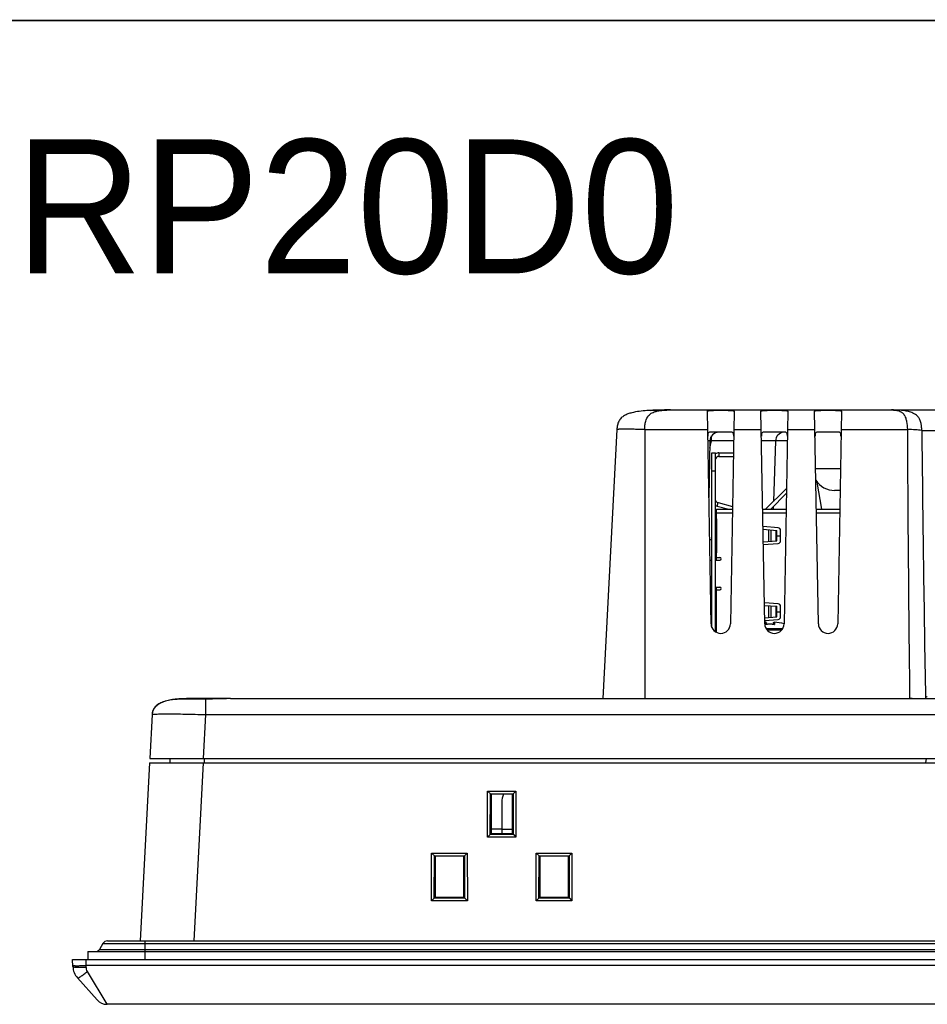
# Model space of a CAD drawing. Header units: millimetres. Extents: x 0 to 1189, y 0 to 841.
# Tile 9 of 29: x 217 to 318, y 731 to 841. Entities that reach past the tile are written whole.
import ezdxf

# ---------------------------------------------------------------- set-up
doc = ezdxf.new("R2010")
doc.units = ezdxf.units.MM
doc.layers.add('11_COMPONENTS', color=7, linetype='Continuous')
doc.styles.get("Standard").update_dxf_attribs({"font": 'ARIAL.TTF'})

msp = doc.modelspace()

# ---------------------------------------------------------------- linework, layer by layer
at = {"color": 7, "linetype": 'Continuous', "const_width": 0.2}
msp.add_lwpolyline([(0, 841), (1189, 841)], dxfattribs=at)
at = {"layer": '11_COMPONENTS', "color": 7, "linetype": 'Continuous'}
for p, q in [((289.758, 797.437), (476.018, 797.437)), ((294.306, 773.5), (293.89, 797.291)), ((296.885, 797.291), (296.47, 773.5)), ((300.306, 773.5), (299.89, 797.291)), ((302.885, 797.291), (302.47, 773.5)), ((306.306, 773.5), (305.89, 797.291)), ((308.885, 797.291), (308.47, 773.5)), ((283.766, 795.251), (282.188, 765.137)), ((286.888, 795.251), (286.888, 765.137)), ((286.888, 795.251), (293.926, 795.251)), ((296.595, 794.937), (294.18, 794.937)), ((294.371, 793.971), (294.371, 794.539)), ((296.85, 795.251), (299.926, 795.251)), ((302.595, 794.937), (300.18, 794.937)), ((302.85, 795.251), (305.926, 795.251)), ((308.595, 794.937), (306.18, 794.937)), ((308.85, 795.251), (316.265, 795.251)), ((317.875, 795.146), (327.9, 795.146)), ((294.169, 793.954), (294.059, 787.655)), ((294.155, 793.164), (294.371, 793.971)), ((296.827, 793.971), (294.371, 793.971)), ((301.508, 793.971), (301.271, 787.187)), ((302.828, 793.989), (301.508, 793.989)), ((294.388, 773.107), (294.388, 792.637)), ((294.388, 792.637), (294.788, 792.637)), ((294.788, 772.619), (294.788, 792.637)), ((295.188, 792.637), (295.188, 792.237)), ((295.188, 792.637), (296.804, 792.637)), ((295.188, 792.237), (296.797, 792.237)), ((294.816, 791.985), (294.788, 791.996)), ((294.388, 790.637), (294.788, 790.637)), ((308.773, 790.849), (306.003, 790.849)), ((306.707, 786.327), (306.17, 789.369)), ((300.41, 786.327), (302.703, 788.619)), ((300.976, 786.327), (302.724, 788.075)), ((302.733, 788.589), (302.703, 788.619)), ((308.731, 788.437), (308.116, 788.437)), ((294.788, 787.291), (294.816, 787.302)), ((294.981, 786.678), (295.084, 787.064)), ((294.981, 786.678), (296.291, 786.327)), ((295.084, 787.064), (296.699, 786.631)), ((301.251, 786.601), (301.241, 786.327)), ((294.928, 786.127), (294.808, 786.127)), ((294.808, 785.927), (296.687, 785.927)), ((294.928, 780.617), (294.928, 786.327)), ((294.928, 786.327), (296.694, 786.327)), ((300.082, 786.327), (302.694, 786.327)), ((300.089, 785.927), (302.687, 785.927)), ((306.082, 786.327), (308.694, 786.327)), ((306.089, 785.927), (308.687, 785.927)), ((294.788, 785.267), (294.928, 785.267)), ((294.788, 784.967), (294.848, 784.967)), ((294.848, 785.262), (294.848, 781.471)), ((294.898, 785.267), (294.873, 785.266)), ((294.898, 785.267), (294.898, 781.467)), ((301.801, 784.252), (300.116, 784.384)), ((300.121, 784.084), (301.677, 783.964)), ((300.766, 782.719), (300.766, 784.035)), ((301.015, 782.738), (301.015, 784.015)), ((301.578, 782.781), (301.578, 783.972)), ((301.677, 782.789), (301.677, 783.964)), ((301.677, 783.367), (302.068, 783.367)), ((302.068, 782.796), (302.068, 783.957)), ((302.078, 782.801), (302.078, 783.953)), ((294.388, 782.887), (294.142, 782.887)), ((300.146, 782.671), (301.677, 782.789)), ((300.151, 782.372), (301.801, 782.501)), ((294.848, 781.767), (294.788, 781.767)), ((294.788, 781.467), (294.928, 781.467)), ((294.181, 780.617), (294.388, 780.617)), ((294.788, 780.617), (295.278, 780.617)), ((294.928, 780.917), (295.278, 780.917)), ((294.234, 777.617), (294.388, 777.617)), ((294.288, 774.521), (294.288, 776.917)), ((294.388, 776.917), (294.288, 776.917)), ((294.788, 777.617), (295.278, 777.617)), ((294.928, 776.917), (294.788, 776.917)), ((294.928, 772.539), (294.928, 777.617)), ((294.928, 777.317), (295.278, 777.317)), ((294.388, 776.117), (294.288, 776.117)), ((294.788, 776.347), (294.928, 776.347)), ((294.788, 776.047), (294.848, 776.047)), ((294.828, 776.457), (294.928, 776.507)), ((294.828, 776.347), (294.828, 776.457)), ((294.848, 772.971), (294.848, 776.342)), ((294.898, 776.347), (294.873, 776.346)), ((294.898, 772.967), (294.898, 776.347)), ((301.801, 775.752), (300.264, 775.873)), ((300.269, 775.573), (301.677, 775.464)), ((300.766, 774.219), (300.766, 775.535)), ((301.015, 774.238), (301.015, 775.515)), ((301.578, 774.281), (301.578, 775.472)), ((301.677, 774.289), (301.677, 775.464)), ((301.677, 774.867), (302.068, 774.867)), ((302.068, 774.296), (302.068, 775.457)), ((302.078, 774.301), (302.078, 775.453)), ((294.303, 773.638), (294.388, 773.638)), ((294.307, 773.47), (294.388, 773.397)), ((300.294, 774.182), (301.677, 774.289)), ((300.299, 773.883), (301.801, 774.001)), ((300.379, 773.429), (300.379, 773.694)), ((300.888, 773.457), (300.41, 773.437)), ((300.488, 773.602), (300.488, 773.44)), ((301.366, 773.437), (300.888, 773.457)), ((301.288, 773.44), (301.288, 773.602)), ((301.396, 773.694), (301.396, 773.429)), ((294.848, 773.267), (294.788, 773.267)), ((294.928, 772.967), (294.788, 772.967)), ((294.928, 772.687), (294.788, 772.687)), ((300.441, 772.995), (302.334, 772.995)), ((300.563, 772.819), (302.213, 772.819)), ((234.139, 765.037), (234.011, 765.018)), ((234.139, 765.037), (234.14, 765.037)), ((234.141, 765.037), (234.14, 765.037)), ((235.516, 765.086), (235.229, 765.082)), ((235.823, 765.089), (235.516, 765.086)), ((240.473, 765.137), (235.766, 765.137)), ((236.146, 765.091), (235.823, 765.089)), ((236.484, 765.093), (236.146, 765.091)), ((236.835, 765.093), (236.484, 765.093)), ((237.196, 765.093), (236.835, 765.093)), ((237.764, 765.09), (237.765, 765.092)), ((237.764, 765.09), (237.764, 763.346)), ((237.969, 765.092), (237.765, 765.092)), ((240.543, 765.137), (530.009, 765.137)), ((231.772, 763.346), (231.515, 758.437)), ((237.764, 763.346), (237.506, 758.437)), ((237.764, 763.346), (528.012, 763.346)), ((231.488, 757.937), (230.445, 738.037)), ((231.488, 757.937), (534.287, 757.937)), ((231.515, 758.437), (534.261, 758.437)), ((233.753, 758.437), (233.762, 757.937)), ((237.48, 757.937), (236.437, 738.037)), ((237.588, 758.437), (237.588, 757.937)), ((318.333, 757.937), (318.386, 758.437)), ((269.301, 749.628), (269.314, 754.795)), ((269.623, 754.49), (269.314, 754.795)), ((269.314, 754.795), (272.462, 754.795)), ((272.152, 754.49), (272.462, 754.795)), ((272.462, 754.795), (272.475, 749.628)), ((269.612, 749.923), (269.623, 754.49)), ((269.624, 754.468), (269.623, 754.49)), ((269.688, 754.437), (269.624, 754.468)), ((269.624, 754.468), (272.151, 754.468)), ((269.688, 754.437), (269.688, 750.037)), ((272.088, 754.437), (269.688, 754.437)), ((270.888, 753.537), (270.888, 750.037)), ((272.088, 754.437), (272.151, 754.468)), ((272.088, 750.037), (272.088, 754.437)), ((272.152, 754.49), (272.151, 754.468)), ((272.152, 754.49), (272.163, 749.923)), ((270.888, 750.537), (269.688, 750.537)), ((270.888, 750.537), (272.088, 750.537)), ((269.59, 749.922), (269.301, 749.628)), ((272.475, 749.628), (269.301, 749.628)), ((269.612, 749.923), (269.59, 749.922)), ((272.186, 749.922), (269.59, 749.922)), ((269.688, 750.037), (269.612, 749.923)), ((269.688, 750.037), (272.088, 750.037)), ((272.088, 750.037), (272.163, 749.923)), ((272.186, 749.922), (272.163, 749.923)), ((272.186, 749.922), (272.475, 749.628)), ((263.034, 742.502), (263.047, 747.863)), ((263.357, 747.564), (263.047, 747.863)), ((263.047, 747.863), (267.029, 747.863)), ((263.345, 742.797), (263.357, 747.564)), ((263.357, 747.537), (263.357, 747.564)), ((263.357, 747.537), (266.718, 747.537)), ((263.438, 747.537), (263.438, 742.937)), ((266.638, 742.937), (266.638, 747.537)), ((266.719, 747.564), (266.718, 747.537)), ((267.029, 747.863), (266.719, 747.564)), ((266.719, 747.564), (266.731, 742.797)), ((267.029, 747.863), (267.042, 742.502)), ((274.734, 742.502), (274.747, 747.863)), ((275.057, 747.564), (274.747, 747.863)), ((274.747, 747.863), (278.729, 747.863)), ((275.045, 742.797), (275.057, 747.564)), ((275.057, 747.537), (275.057, 747.564)), ((275.057, 747.537), (278.418, 747.537)), ((275.138, 747.537), (275.138, 742.937)), ((278.338, 742.937), (278.338, 747.537)), ((278.419, 747.564), (278.418, 747.537)), ((278.729, 747.863), (278.419, 747.564)), ((278.419, 747.564), (278.431, 742.797)), ((278.729, 747.863), (278.742, 742.502)), ((263.323, 742.796), (263.034, 742.502)), ((267.042, 742.502), (263.034, 742.502)), ((263.345, 742.797), (263.323, 742.796)), ((266.753, 742.796), (263.323, 742.796)), ((263.438, 742.937), (263.345, 742.797)), ((263.438, 742.937), (266.638, 742.937)), ((266.638, 742.937), (266.731, 742.797)), ((266.753, 742.796), (266.731, 742.797)), ((266.753, 742.796), (267.042, 742.502)), ((275.023, 742.796), (274.734, 742.502)), ((278.742, 742.502), (274.734, 742.502)), ((275.045, 742.797), (275.023, 742.796)), ((278.453, 742.796), (275.023, 742.796)), ((275.138, 742.937), (275.045, 742.797)), ((275.138, 742.937), (278.338, 742.937)), ((278.338, 742.937), (278.431, 742.797)), ((278.453, 742.796), (278.431, 742.797)), ((278.453, 742.796), (278.742, 742.502)), ((226.268, 737.737), (225.893, 737.087)), ((225.893, 737.087), (539.883, 737.087)), ((226.268, 737.737), (539.507, 737.737)), ((226.788, 738.037), (538.988, 738.037)), ((230.988, 735.937), (230.988, 738.037)), ((222.915, 735.157), (222.888, 735.937)), ((222.888, 735.937), (542.888, 735.937)), ((224.41, 735.28), (224.387, 735.937)), ((224.588, 736.837), (224.588, 735.937)), ((224.588, 736.837), (541.188, 736.837)), ((541.366, 735.28), (224.41, 735.28)), ((224.414, 735.096), (224.41, 735.28)), ((223.422, 733.895), (225.615, 731.438)), ((226.734, 730.937), (224.541, 734.623)), ((539.041, 730.937), (226.734, 730.937))]:
    msp.add_line(p, q, dxfattribs=at)
for points in [[(234.011, 765.018), (233.859, 764.992), (233.711, 764.964), (233.565, 764.932), (233.422, 764.897), (233.283, 764.858), (233.146, 764.816), (233.014, 764.769), (232.885, 764.718), (232.76, 764.663), (232.641, 764.602), (232.526, 764.537), (232.417, 764.466), (232.315, 764.389), (232.219, 764.307), (232.131, 764.218), (232.052, 764.124), (231.983, 764.026), (231.923, 763.922), (231.874, 763.815), (231.834, 763.705), (231.805, 763.592), (231.784, 763.478)], [(235.229, 765.082), (235.094, 765.08), (234.965, 765.078), (234.842, 765.075), (234.727, 765.072), (234.619, 765.068), (234.519, 765.064), (234.427, 765.06), (234.343, 765.056), (234.266, 765.05), (234.196, 765.044), (234.14, 765.037)], [(237.765, 765.092), (237.566, 765.092), (237.196, 765.093)], [(239.245, 765.111), (239.067, 765.107), (238.886, 765.103), (238.704, 765.099), (238.52, 765.096), (238.337, 765.094), (238.152, 765.092), (237.969, 765.092)], [(240.543, 765.137), (240.398, 765.136), (240.246, 765.134), (240.09, 765.131), (239.929, 765.128), (239.764, 765.124), (239.245, 765.111)], [(231.784, 763.478), (231.773, 763.364), (231.772, 763.346)]]:
    msp.add_lwpolyline(points, dxfattribs=at)
for centre, radius, start, end in [((289.754, 724.67), 72.766, 89.9973, 90.18827), ((295.168, 793.937), 1, 90, 179), ((302.507, 793.937), 1, 94.88889, 178), ((4380.255, 814.39), 4064.035, 180.26983, 180.6944), ((4631.946, 840.15), 4314.305, 180.597686, 180.99568), ((286.954, 766.269), 28.678, 75.18387, 75.42201), ((286.763, 765.543), 29.429, 75.01746, 75.18503), ((295.188, 791.837), 0.8, 90, 120.01933), ((295.188, 791.837), 0.4, 90, 158.26923), ((308.116, 790.937), 2.5, 213.1726, 270), ((295.188, 787.45), 0.8, 239.9824, 255), ((295.188, 787.45), 0.4, 201.73077, 255), ((294.808, 786.227), 0.1, 258.3949, 270), ((294.808, 786.227), 0.3, 266.1286, 270), ((301.778, 783.953), 0.3, 0, 85.5), ((301.768, 783.957), 0.3, 0, 62.1852), ((301.778, 782.801), 0.3, 274.5, 0), ((301.768, 782.796), 0.3, 297.8148, 0), ((295.028, 780.507), 0.3, 109.51979, 143.22443), ((295.278, 780.767), 0.15, 270, 90), ((295.028, 777.727), 0.3, 216.77557, 250.48021), ((295.278, 777.467), 0.15, 270, 90), ((301.778, 775.453), 0.3, 0, 85.5), ((301.768, 775.457), 0.3, 0, 62.1852), ((295.388, 773.519), 1.082, 181, 359), ((300.888, 767.712), 6.004, 94.77711, 95.59623), ((300.888, 767.712), 6.004, 94.85821, 95.59653), ((301.388, 773.519), 1.082, 181, 359), ((300.396, 773.595), 0.1, 94.78742, 99.6555), ((300.888, 767.712), 5.74, 84.91839, 95.08161), ((300.423, 773.318), 0.119, 107.27702, 111.57657), ((300.888, 767.712), 5.745, 86.00719, 93.99281), ((300.888, 767.712), 6.004, 74.713, 85.22289), ((301.38, 773.596), 0.0994, 83.86194, 85.2222), ((301.352, 773.318), 0.119, 68.42128, 72.72083), ((301.379, 773.595), 0.1, 80.34835, 83.85767), ((300.888, 767.712), 6.004, 74.71816, 85.14179), ((301.778, 774.301), 0.3, 274.5, 0), ((301.768, 774.296), 0.3, 297.8148, 0), ((307.388, 773.519), 1.082, 181, 359), ((235.189, 757.547), 7.564, 98.04718, 99.38353), ((235.325, 756.575), 8.545, 96.62646, 97.95615), ((235.247, 757.156), 7.959, 97.47736, 97.9776), ((235.329, 756.539), 8.581, 96.70769, 97.48562), ((235.766, 748.635), 16.501, 89.99848, 90.48543), ((317.66, 711.899), 53.25, 91.0723, 91.22861), ((317.683, 710.712), 54.437, 90.92049, 91.07262), ((318.738, 764.955), 0.5, 119.22466, 158.64491), ((233.385, 763.261), 1.615, 175.408, 177.00324), ((272.888, 753.537), 2, 153.24827, 180), ((225.46, 737.337), 0.5, 270, 330), ((226.788, 737.437), 0.6, 90, 150), ((224.914, 735.227), 2, 182, 221.75166), ((226.734, 732.437), 1.5, 221.75166, 270)]:
    msp.add_arc(centre, radius, start, end, dxfattribs=at)
for points, knots in [([(289.758, 797.437), (289.462, 797.437), (288.875, 797.433), (287.999, 797.412), (287.133, 797.368), (286.273, 797.288), (285.561, 797.165), (285.005, 797.001), (284.604, 796.818), (284.24, 796.553), (283.963, 796.178), (283.812, 795.727), (283.774, 795.411), (283.766, 795.251)], [0, 0, 0, 0, 0.1255271, 0.2487808, 0.3710575, 0.4929808, 0.6150396, 0.6764705, 0.7381766, 0.8009424, 0.8655381, 0.93202, 1, 1, 1, 1]), ([(286.888, 795.251), (286.885, 795.41), (286.899, 795.72), (286.996, 796.26), (287.207, 796.711), (287.509, 796.993), (287.785, 797.16), (288.14, 797.286), (288.567, 797.368), (289.104, 797.424), (289.501, 797.437), (289.758, 797.437)], [0, 0, 0, 0, 0.1129703, 0.219737, 0.3887892, 0.453007, 0.51041, 0.6165855, 0.718572, 0.817949, 1, 1, 1, 1]), ([(287.538, 797.387), (287.701, 797.396), (288.36, 797.425), (289.019, 797.435), (289.515, 797.436)], [0, 0, 0, 0, 0.2475209, 1, 1, 1, 1]), ([(293.89, 797.291), (293.89, 797.306), (293.918, 797.326), (293.957, 797.339), (294.032, 797.356), (294.156, 797.371), (294.427, 797.39), (294.842, 797.401), (295.388, 797.405), (295.933, 797.401), (296.349, 797.39), (296.619, 797.371), (296.744, 797.356), (296.819, 797.339), (296.858, 797.326), (296.886, 797.306), (296.885, 797.291)], [0, 0, 0, 0, 0.0140482, 0.0264975, 0.0431479, 0.0889987, 0.1504587, 0.3107821, 0.4999987, 0.6892201, 0.84954, 0.9109997, 0.9568521, 0.9735025, 0.9859517, 1, 1, 1, 1]), ([(299.89, 797.291), (299.89, 797.306), (299.918, 797.326), (299.957, 797.339), (300.032, 797.356), (300.156, 797.371), (300.427, 797.39), (300.842, 797.401), (301.388, 797.405), (301.933, 797.401), (302.349, 797.39), (302.619, 797.371), (302.744, 797.356), (302.819, 797.339), (302.858, 797.326), (302.886, 797.306), (302.885, 797.291)], [0, 0, 0, 0, 0.0140482, 0.0264975, 0.0431479, 0.0889987, 0.1504587, 0.3107821, 0.4999987, 0.6892201, 0.84954, 0.9109997, 0.9568521, 0.9735025, 0.9859517, 1, 1, 1, 1]), ([(305.89, 797.291), (305.89, 797.306), (305.918, 797.326), (305.957, 797.339), (306.032, 797.356), (306.156, 797.371), (306.427, 797.39), (306.842, 797.401), (307.388, 797.405), (307.933, 797.401), (308.349, 797.39), (308.619, 797.371), (308.744, 797.356), (308.819, 797.339), (308.858, 797.326), (308.886, 797.306), (308.885, 797.291)], [0, 0, 0, 0, 0.0140482, 0.0264975, 0.0431479, 0.0889987, 0.1504587, 0.3107821, 0.4999987, 0.6892201, 0.84954, 0.9109997, 0.9568521, 0.9735025, 0.9859517, 1, 1, 1, 1]), ([(314.484, 797.437), (314.639, 797.437), (314.88, 797.424), (315.206, 797.366), (315.471, 797.278), (315.755, 797.099), (315.96, 796.817), (316.096, 796.477), (316.221, 795.969), (316.258, 795.546), (316.265, 795.251)], [0, 0, 0, 0, 0.1421169, 0.2200784, 0.3025213, 0.3956729, 0.5222372, 0.6139055, 0.7297564, 1, 1, 1, 1]), ([(317.875, 795.146), (317.871, 795.299), (317.854, 795.601), (317.78, 796.036), (317.636, 796.424), (317.362, 796.81), (316.923, 797.1), (316.392, 797.27), (315.893, 797.362), (315.261, 797.426), (314.794, 797.437), (314.484, 797.437)], [0, 0, 0, 0, 0.0965973, 0.1902629, 0.2775477, 0.3548432, 0.485389, 0.60002, 0.705487, 0.8046819, 1, 1, 1, 1]), ([(286.888, 795.251), (286.685, 795.255), (286.287, 795.262), (285.709, 795.269), (285.176, 795.273), (284.77, 795.275), (284.483, 795.274), (284.302, 795.273), (284.144, 795.272), (284.014, 795.269), (283.91, 795.266), (283.837, 795.263), (283.791, 795.259), (283.773, 795.255), (283.766, 795.252), (283.766, 795.251)], [0, 0, 0, 0, 0.1948156, 0.38234, 0.5550351, 0.7064221, 0.7722249, 0.830618, 0.8810727, 0.9230609, 0.9561148, 0.9800053, 0.9945846, 0.9983764, 1, 1, 1, 1]), ([(294.18, 794.937), (294.139, 794.937), (294.058, 794.928), (293.966, 794.831), (293.939, 794.685), (293.938, 794.578), (293.939, 794.517)], [0, 0, 0, 0, 0.2205354, 0.4190788, 0.6702319, 1, 1, 1, 1]), ([(296.837, 794.517), (296.838, 794.578), (296.836, 794.685), (296.809, 794.831), (296.718, 794.927), (296.636, 794.937), (296.595, 794.937)], [0, 0, 0, 0, 0.3296415, 0.580782, 0.7793382, 1, 1, 1, 1]), ([(300.18, 794.937), (300.139, 794.937), (300.058, 794.928), (299.966, 794.831), (299.939, 794.685), (299.938, 794.578), (299.939, 794.517)], [0, 0, 0, 0, 0.2205354, 0.4190788, 0.6702319, 1, 1, 1, 1]), ([(302.837, 794.517), (302.838, 794.578), (302.836, 794.685), (302.809, 794.831), (302.718, 794.927), (302.636, 794.937), (302.595, 794.937)], [0, 0, 0, 0, 0.3296415, 0.580782, 0.7793382, 1, 1, 1, 1]), ([(306.18, 794.937), (306.139, 794.937), (306.058, 794.928), (305.966, 794.831), (305.939, 794.685), (305.938, 794.578), (305.939, 794.517)], [0, 0, 0, 0, 0.2205354, 0.4190788, 0.6702319, 1, 1, 1, 1]), ([(308.837, 794.517), (308.838, 794.578), (308.836, 794.685), (308.809, 794.831), (308.718, 794.927), (308.636, 794.937), (308.595, 794.937)], [0, 0, 0, 0, 0.3296415, 0.580782, 0.7793382, 1, 1, 1, 1]), ([(317.875, 795.146), (317.64, 795.177), (317.103, 795.217), (316.566, 795.24), (316.265, 795.251)], [0, 0, 0, 0, 0.4405206, 1, 1, 1, 1]), ([(294.169, 793.954), (294.169, 793.959), (294.142, 793.965), (294.107, 793.972), (294.034, 793.979), (293.981, 793.983), (293.949, 793.985)], [0, 0, 0, 0, 0.0719317, 0.2609672, 0.5709149, 1, 1, 1, 1]), ([(301.508, 793.971), (301.508, 793.974), (301.494, 793.973), (301.479, 793.977), (301.444, 793.977), (301.399, 793.979), (301.34, 793.98), (301.237, 793.982), (301.078, 793.984), (300.854, 793.985), (300.586, 793.986), (300.279, 793.986), (300.062, 793.985), (299.948, 793.985)], [0, 0, 0, 0, 0.0043932, 0.0170847, 0.0381508, 0.0675347, 0.1051262, 0.1507994, 0.2656581, 0.410396, 0.5828342, 0.7803677, 1, 1, 1, 1]), ([(294.873, 785.266), (294.867, 785.266), (294.86, 785.266), (294.848, 785.265), (294.848, 785.262)], [0, 0, 0, 0, 0.7137125, 1, 1, 1, 1]), ([(294.848, 781.471), (294.848, 781.469), (294.855, 781.467), (294.864, 781.467), (294.88, 781.466), (294.891, 781.467), (294.898, 781.467)], [0, 0, 0, 0, 0.08978, 0.3036191, 0.6229395, 1, 1, 1, 1]), ([(294.873, 776.346), (294.867, 776.346), (294.86, 776.346), (294.848, 776.345), (294.848, 776.342)], [0, 0, 0, 0, 0.7137124, 1, 1, 1, 1]), ([(300.488, 773.602), (300.488, 773.617), (300.481, 773.646), (300.455, 773.677), (300.422, 773.694), (300.399, 773.695), (300.388, 773.695)], [0, 0, 0, 0, 0.295493, 0.5540378, 0.7826438, 1, 1, 1, 1]), ([(301.288, 773.602), (301.288, 773.617), (301.295, 773.645), (301.321, 773.677), (301.354, 773.694), (301.377, 773.695), (301.388, 773.695)], [0, 0, 0, 0, 0.2962043, 0.5538946, 0.7822785, 1, 1, 1, 1]), ([(294.848, 772.971), (294.848, 772.969), (294.855, 772.967), (294.864, 772.967), (294.88, 772.966), (294.891, 772.967), (294.898, 772.967)], [0, 0, 0, 0, 0.0897801, 0.3036194, 0.6229395, 1, 1, 1, 1]), ([(233.956, 765.009), (233.715, 764.969), (233.235, 764.864), (232.549, 764.595), (232.06, 764.195), (231.833, 763.756), (231.785, 763.513), (231.775, 763.391)], [0, 0, 0, 0, 0.2505083, 0.5007239, 0.7497356, 0.8748278, 1, 1, 1, 1]), ([(237.764, 765.09), (237.345, 765.092), (236.56, 765.092), (235.625, 765.087), (234.985, 765.077), (234.62, 765.068), (234.348, 765.056), (234.198, 765.045), (234.14, 765.037)], [0, 0, 0, 0, 0.3463941, 0.649671, 0.7742181, 0.8758695, 0.9518088, 1, 1, 1, 1]), ([(234.327, 765.061), (234.411, 765.071), (234.89, 765.12), (235.371, 765.137), (235.766, 765.137)], [0, 0, 0, 0, 0.1772721, 1, 1, 1, 1]), ([(235.626, 765.136), (235.492, 765.135), (235.062, 765.126), (234.632, 765.097), (234.339, 765.063)], [0, 0, 0, 0, 0.3132125, 1, 1, 1, 1]), ([(235.766, 765.137), (235.777, 765.137), (235.82, 765.132), (235.861, 765.111), (235.886, 765.09)], [0, 0, 0, 0, 0.2378871, 1, 1, 1, 1]), ([(240.557, 765.137), (240.133, 765.137), (239.202, 765.105), (238.271, 765.088), (237.764, 765.09)], [0, 0, 0, 0, 0.4556436, 1, 1, 1, 1]), ([(316.808, 765.142), (317.093, 765.147), (317.581, 765.15), (318.07, 765.146), (318.274, 765.137)], [0, 0, 0, 0, 0.5821305, 1, 1, 1, 1]), ([(231.772, 763.346), (231.772, 763.35), (231.783, 763.359), (231.822, 763.372), (231.908, 763.387), (232.05, 763.4), (232.248, 763.411), (232.499, 763.421), (232.801, 763.427), (233.15, 763.431), (233.702, 763.433), (234.481, 763.428), (235.503, 763.411), (236.612, 763.383), (237.375, 763.359), (237.764, 763.346)], [0, 0, 0, 0, 0.0021061, 0.0061252, 0.0209209, 0.0449084, 0.0780015, 0.119998, 0.1704443, 0.2288213, 0.2946068, 0.4459446, 0.6184483, 0.8055592, 1, 1, 1, 1]), ([(222.911, 735.28), (222.911, 735.277), (222.924, 735.273), (222.943, 735.269), (222.981, 735.266), (223.03, 735.263), (223.093, 735.261), (223.201, 735.258), (223.364, 735.257), (223.588, 735.259), (223.844, 735.263), (224.121, 735.27), (224.312, 735.276), (224.41, 735.28)], [0, 0, 0, 0, 0.0058937, 0.0206445, 0.0446611, 0.0777893, 0.1197573, 0.1701629, 0.2943289, 0.4455641, 0.6180861, 0.8052889, 1, 1, 1, 1]), ([(222.915, 735.157), (222.915, 735.145), (222.968, 735.128), (223.043, 735.114), (223.186, 735.1), (223.368, 735.091), (223.593, 735.085), (223.946, 735.083), (224.223, 735.089), (224.414, 735.096)], [0, 0, 0, 0, 0.0240212, 0.0821319, 0.1746074, 0.2983666, 0.4488471, 0.6203807, 1, 1, 1, 1]), ([(223.422, 733.895), (223.432, 733.884), (223.48, 733.881), (223.605, 733.929), (223.837, 734.067), (224.167, 734.309), (224.41, 734.51), (224.541, 734.623)], [0, 0, 0, 0, 0.0325822, 0.0923637, 0.3036895, 0.6191705, 1, 1, 1, 1])]:
    msp.add_open_spline(points, degree=3, knots=knots, dxfattribs=at)
for points in [[(300.41, 773.437), (300.403, 773.436), (300.395, 773.434), (300.388, 773.432)], [(301.366, 773.437), (301.373, 773.436), (301.381, 773.434), (301.388, 773.432)], [(224.541, 734.623), (224.457, 734.763), (224.418, 734.933), (224.414, 735.096)]]:
    msp.add_open_spline(points, degree=3, dxfattribs=at)

# ---------------------------------------------------------------- texts
at = {"insert": (154.085, 820.105), "char_height": 15, "attachment_point": 5}
msp.add_mtext('\\A1;{\\fGulim|b0|i0|c129|p50;TOPRD1220S0 + TOPRP20D0}', dxfattribs=at)

doc.saveas('drawing.dxf')
